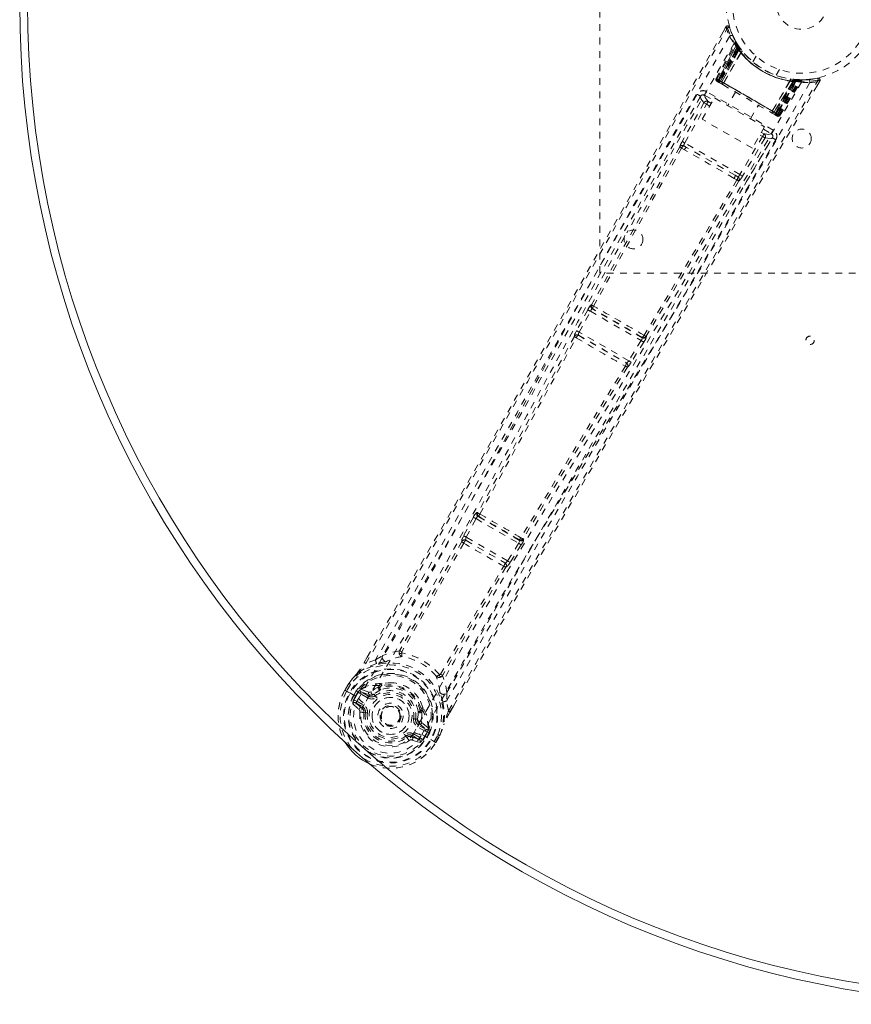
# Model space of a CAD drawing. Header units: inches. Extents: x 25.5 to 109, y 45.4 to 75.2.
# Tile 1 of 6: x 25.5 to 37.9, y 45.4 to 60.1. Entities that reach past the tile are written whole.
import ezdxf

# ---------------------------------------------------------------- set-up
doc = ezdxf.new("R2010")
doc.units = ezdxf.units.IN
doc.header["$MEASUREMENT"] = 0
doc.linetypes.add('SLD-Dashed', pattern=[0.075, 0.05, -0.025])
doc.linetypes.add('SLD-Solid', pattern=[0])

msp = doc.modelspace()

# ---------------------------------------------------------------- linework, layer by layer
at = {"color": 7, "linetype": 'SLD-Dashed', "lineweight": 0}
for p, q in [((34.129, 56.291), (34.129, 64.291)), ((36.001, 59.951), (35.959, 59.877)), ((36.149, 59.732), (36.142, 59.746)), ((35.857, 59.182), (36.142, 59.717)), ((35.869, 59.175), (36.15, 59.703)), ((36.163, 59.687), (35.885, 59.162)), ((35.885, 59.166), (36.161, 59.684)), ((36.169, 59.645), (35.891, 59.162)), ((35.895, 59.16), (36.173, 59.64)), ((35.903, 59.156), (36.178, 59.633)), ((36.181, 59.629), (35.906, 59.154)), ((36.19, 59.616), (35.919, 59.146)), ((35.922, 59.145), (36.192, 59.613)), ((35.943, 59.133), (36.202, 59.62)), ((36.203, 59.619), (35.944, 59.132)), ((36.15, 59.703), (36.142, 59.717)), ((36.2, 59.651), (36.16, 59.714)), ((36.202, 59.62), (36.161, 59.684)), ((36.169, 59.645), (36.193, 59.661)), ((36.173, 59.64), (36.169, 59.645)), ((36.173, 59.64), (36.196, 59.656)), ((36.178, 59.633), (36.202, 59.649)), ((36.181, 59.629), (36.204, 59.645)), ((36.19, 59.616), (36.213, 59.633)), ((36.192, 59.613), (36.215, 59.63)), ((36.193, 59.661), (36.196, 59.656)), ((36.201, 59.65), (36.2, 59.651)), ((36.204, 59.645), (36.202, 59.649)), ((36.202, 59.62), (36.203, 59.619)), ((36.213, 59.633), (36.215, 59.63)), ((36.244, 59.592), (36.242, 59.595)), ((35.968, 59.116), (36.226, 59.573)), ((36.227, 59.571), (35.97, 59.117)), ((36.227, 59.571), (36.226, 59.573)), ((36.45, 59.516), (36.402, 59.432)), ((36.748, 59.232), (36.797, 59.316)), ((35.857, 59.182), (35.869, 59.175)), ((35.885, 59.166), (35.943, 59.133)), ((36.766, 58.657), (35.895, 59.16)), ((36.969, 59.175), (36.966, 59.175)), ((37.013, 59.169), (37.01, 59.141)), ((37.016, 59.169), (37.014, 59.14)), ((37.016, 59.169), (37.045, 59.167)), ((37.032, 59.168), (37.029, 59.139)), ((37.036, 59.167), (37.032, 59.168)), ((37.036, 59.167), (37.034, 59.138)), ((37.039, 59.167), (37.037, 59.167)), ((37.113, 59.163), (37.039, 59.167)), ((37.045, 59.166), (37.043, 59.138)), ((37.045, 59.166), (37.051, 59.166)), ((37.051, 59.166), (37.049, 59.137)), ((37.051, 59.166), (37.061, 59.166)), ((37.15, 59.164), (37.134, 59.163)), ((37.226, 59.168), (37.155, 59.166)), ((37.366, 59.189), (37.238, 59.169)), ((37.398, 59.144), (37.372, 59.159)), ((35.866, 59.144), (35.87, 59.141)), ((35.877, 59.137), (35.881, 59.135)), ((35.88, 59.135), (35.889, 59.13)), ((35.889, 59.13), (35.892, 59.128)), ((35.896, 59.126), (35.954, 59.093)), ((35.906, 59.154), (36.755, 58.664)), ((35.919, 59.146), (35.922, 59.145)), ((36.739, 58.673), (35.922, 59.145)), ((35.944, 59.132), (35.943, 59.133)), ((35.968, 59.116), (35.97, 59.117)), ((36.691, 58.7), (36.956, 59.15)), ((36.958, 59.15), (36.692, 58.698)), ((36.717, 58.685), (37.009, 59.153)), ((37.011, 59.153), (36.719, 58.685)), ((37.01, 59.141), (36.739, 58.673)), ((36.742, 58.671), (37.014, 59.14)), ((36.755, 58.664), (37.029, 59.139)), ((37.034, 59.138), (36.758, 58.662)), ((37.043, 59.138), (36.766, 58.657)), ((36.77, 58.655), (37.049, 59.137)), ((36.772, 58.649), (37.089, 59.152)), ((36.776, 58.651), (37.087, 59.149)), ((36.792, 58.642), (37.109, 59.149)), ((36.804, 58.635), (37.125, 59.149)), ((36.958, 59.15), (36.956, 59.15)), ((37.009, 59.153), (37.011, 59.153)), ((37.087, 59.149), (37.011, 59.153)), ((37.049, 59.137), (37.043, 59.138)), ((37.078, 59.148), (37.074, 59.151)), ((37.125, 59.149), (37.109, 59.149)), ((37.355, 59.071), (37.398, 59.144)), ((35.623, 58.916), (35.223, 58.207)), ((35.624, 58.917), (35.623, 58.916)), ((35.629, 58.925), (35.624, 58.917)), ((35.636, 58.933), (35.625, 58.919)), ((35.65, 58.577), (35.833, 58.894)), ((35.686, 58.936), (35.814, 58.862)), ((36.707, 58.417), (35.717, 58.988)), ((35.833, 58.894), (36.578, 58.464)), ((36.147, 58.981), (36.031, 58.78)), ((35.676, 58.824), (35.352, 58.248)), ((35.391, 58.227), (35.715, 58.802)), ((35.676, 58.824), (35.715, 58.802)), ((35.763, 58.774), (35.715, 58.802)), ((35.786, 58.813), (35.738, 58.841)), ((36.369, 58.585), (36.485, 58.786)), ((36.395, 58.147), (35.65, 58.577)), ((36.678, 58.674), (36.736, 58.641)), ((36.691, 58.7), (36.692, 58.698)), ((36.719, 58.685), (36.717, 58.685)), ((36.719, 58.685), (36.776, 58.651)), ((36.739, 58.673), (36.742, 58.671)), ((36.74, 58.639), (36.743, 58.637)), ((36.751, 58.633), (36.755, 58.63)), ((36.755, 58.63), (36.756, 58.632)), ((36.762, 58.626), (36.762, 58.626)), ((36.763, 58.626), (36.766, 58.624)), ((36.792, 58.642), (36.804, 58.635)), ((36.578, 58.464), (36.395, 58.147)), ((36.56, 58.432), (36.677, 58.365)), ((36.546, 58.322), (36.21, 57.754)), ((36.584, 58.299), (36.248, 57.731)), ((36.277, 57.599), (36.691, 58.3)), ((36.509, 58.343), (36.546, 58.322)), ((36.531, 58.382), (36.568, 58.361)), ((36.691, 58.301), (36.696, 58.309)), ((36.691, 58.3), (36.691, 58.301)), ((36.693, 58.303), (36.699, 58.319)), ((35.344, 58.15), (35.386, 58.125)), ((35.418, 58.16), (35.377, 58.184)), ((36.21, 57.754), (35.391, 58.227)), ((36.139, 57.744), (35.418, 58.16)), ((36.124, 57.699), (36.166, 57.675)), ((36.18, 57.72), (36.139, 57.744)), ((40.129, 56.291), (34.129, 56.291)), ((34.006, 55.817), (34, 55.818)), ((33.949, 55.743), (33.782, 55.433)), ((33.821, 55.411), (33.988, 55.722)), ((33.988, 55.722), (34.742, 55.287)), ((34.017, 55.758), (34.023, 55.757)), ((34.758, 55.329), (34.017, 55.758)), ((33.811, 55.365), (33.81, 55.366)), ((33.81, 55.366), (34.523, 54.955)), ((34.557, 54.987), (33.821, 55.411)), ((34.819, 55.345), (34.815, 55.35)), ((33.749, 55.348), (33.749, 55.348)), ((34.742, 55.287), (34.557, 54.987)), ((34.78, 55.263), (34.595, 54.963)), ((34.755, 55.335), (34.758, 55.329)), ((34.523, 54.955), (34.522, 54.955)), ((34.537, 54.892), (34.538, 54.892)), ((32.315, 52.728), (32.302, 52.731)), ((32.248, 52.658), (32.104, 52.385)), ((32.143, 52.364), (32.287, 52.638)), ((32.287, 52.638), (32.921, 52.271)), ((32.318, 52.671), (32.332, 52.669)), ((32.935, 52.315), (32.318, 52.671)), ((32.075, 52.298), (32.076, 52.297)), ((32.104, 52.385), (32.089, 52.354)), ((32.137, 52.315), (32.137, 52.316)), ((32.137, 52.316), (32.718, 51.98)), ((32.757, 52.01), (32.143, 52.364)), ((32.926, 52.325), (32.935, 52.315)), ((32.986, 52.34), (32.995, 52.331)), ((32.921, 52.271), (32.757, 52.01)), ((32.959, 52.248), (32.794, 51.986)), ((32.718, 51.98), (32.717, 51.981)), ((32.794, 51.986), (32.775, 51.958)), ((32.732, 51.918), (32.733, 51.918)), ((30.625, 50.499), (30.669, 50.576)), ((30.671, 50.576), (30.626, 50.499)), ((30.792, 50.537), (30.651, 50.486)), ((30.792, 50.537), (30.9, 50.605)), ((30.338, 50.088), (30.397, 50.189)), ((30.338, 50.088), (30.341, 50.086)), ((30.398, 50.189), (30.339, 50.087)), ((30.341, 50.086), (30.388, 50.06)), ((30.422, 50.174), (30.364, 50.074)), ((30.399, 50.193), (30.397, 50.189)), ((30.568, 50.094), (30.563, 50.093)), ((30.568, 50.094), (30.582, 50.099)), ((30.582, 50.099), (30.582, 50.099)), ((30.582, 50.099), (30.582, 50.099)), ((30.692, 50.059), (30.582, 50.099)), ((30.848, 50.155), (30.836, 50.136)), ((30.866, 50.139), (30.854, 50.12)), ((30.388, 50.06), (30.408, 50.049)), ((30.408, 50.049), (30.413, 50.046)), ((30.413, 50.046), (30.543, 49.97)), ((30.469, 50.014), (30.506, 50.076)), ((30.469, 50.014), (30.469, 50.014)), ((30.531, 50.06), (30.495, 49.999)), ((30.5, 49.996), (30.495, 49.999)), ((30.539, 50.063), (30.5, 49.996)), ((30.531, 50.06), (30.506, 50.076)), ((30.506, 50.076), (30.506, 50.076)), ((30.531, 50.061), (30.546, 50.074)), ((30.546, 50.074), (30.539, 50.063)), ((30.543, 49.97), (30.543, 49.97)), ((30.564, 50.037), (30.579, 50.063)), ((30.676, 49.972), (30.564, 50.037)), ((30.579, 50.063), (30.703, 50.019)), ((30.691, 49.998), (30.579, 50.063)), ((30.703, 50.019), (30.691, 49.998)), ((30.759, 50.021), (30.771, 50.027)), ((30.771, 50.027), (30.789, 50.004)), ((31.855, 50.053), (31.85, 49.926)), ((30.455, 49.882), (30.546, 49.802)), ((30.59, 49.822), (30.499, 49.898)), ((30.499, 49.898), (30.6, 49.84)), ((30.514, 49.924), (30.615, 49.866)), ((30.59, 49.822), (30.6, 49.84)), ((31.457, 49.771), (31.468, 49.791)), ((31.498, 49.832), (31.499, 49.811)), ((31.876, 49.778), (31.85, 49.926)), ((31.9, 49.764), (31.951, 49.852)), ((31.901, 49.763), (31.952, 49.851)), ((30.62, 49.755), (30.62, 49.764)), ((30.644, 49.752), (30.62, 49.755)), ((31.39, 49.657), (31.419, 49.654)), ((31.419, 49.654), (31.419, 49.64)), ((31.491, 49.783), (31.48, 49.764)), ((31.531, 49.478), (31.418, 49.543)), ((31.446, 49.59), (31.433, 49.569)), ((31.546, 49.504), (31.433, 49.569)), ((31.446, 49.59), (31.546, 49.504)), ((31.575, 49.525), (31.486, 49.601)), ((31.575, 49.525), (31.579, 49.511)), ((31.579, 49.506), (31.579, 49.511)), ((31.259, 49.386), (31.244, 49.405)), ((31.266, 49.391), (31.259, 49.386)), ((31.295, 49.339), (31.259, 49.386)), ((31.332, 49.394), (31.342, 49.411)), ((31.443, 49.353), (31.332, 49.394)), ((31.337, 49.346), (31.451, 49.307)), ((31.342, 49.411), (31.443, 49.353)), ((31.357, 49.437), (31.458, 49.379)), ((31.484, 49.427), (31.614, 49.352)), ((31.566, 49.47), (31.528, 49.403)), ((31.528, 49.403), (31.532, 49.4)), ((31.532, 49.4), (31.568, 49.462)), ((31.594, 49.448), (31.558, 49.385)), ((31.572, 49.481), (31.566, 49.47)), ((31.568, 49.462), (31.572, 49.481)), ((31.594, 49.448), (31.568, 49.462)), ((31.594, 49.448), (31.594, 49.448)), ((31.614, 49.352), (31.619, 49.349)), ((31.619, 49.349), (31.639, 49.337)), ((31.663, 49.324), (31.721, 49.425)), ((31.687, 49.308), (31.745, 49.411)), ((31.688, 49.309), (31.746, 49.41)), ((31.746, 49.41), (31.748, 49.414)), ((31.639, 49.337), (31.685, 49.31)), ((31.685, 49.31), (31.688, 49.309))]:
    msp.add_line(p, q, dxfattribs=at)
at = {"color": 7, "linetype": 'SLD-Dashed', "lineweight": 0, "flags": 128}
for points in [[(30.651, 50.486), (31.021, 51.124), (31.411, 51.8), (31.821, 52.514), (32.25, 53.265), (32.645, 53.957), (33.055, 54.679), (33.149, 54.845), (33.244, 55.012), (33.34, 55.181), (33.405, 55.297), (33.469, 55.41), (33.536, 55.527), (33.606, 55.65), (33.829, 56.045), (34.077, 56.484), (34.35, 56.968), (34.523, 57.274), (34.706, 57.598), (34.904, 57.949), (35.089, 58.276), (35.33, 58.703), (35.544, 59.083), (35.732, 59.415), (35.893, 59.699), (36.027, 59.936)], [(30.669, 50.576), (31.981, 52.854), (33.325, 55.217), (34.663, 57.583), (36.001, 59.951)], [(36.001, 59.951), (36.001, 59.95), (36.003, 59.95), (36.008, 59.947), (36.017, 59.942), (36.022, 59.939), (36.027, 59.936)], [(36.053, 59.944), (36.048, 59.951), (36.043, 59.957), (36.036, 59.962), (36.028, 59.964), (36.021, 59.965), (36.013, 59.963), (36.007, 59.959), (36.002, 59.953)], [(36.027, 59.936), (36.038, 59.94), (36.047, 59.943), (36.053, 59.945), (36.055, 59.945)], [(36.057, 59.81), (35.266, 58.43), (34.488, 57.045), (33.721, 55.655), (32.962, 54.266), (32.368, 53.177), (31.77, 52.095), (31.164, 51.025), (30.543, 49.97)], [(36.145, 59.735), (36.145, 59.722), (36.142, 59.708)], [(36.145, 59.722), (36.143, 59.716), (36.142, 59.715)], [(36.163, 59.692), (36.161, 59.686), (36.16, 59.684)], [(36.17, 59.698), (36.173, 59.692), (36.193, 59.661)], [(31.876, 49.778), (32.282, 50.484), (32.706, 51.219), (33.15, 51.983), (33.555, 52.676), (33.816, 53.123), (34.09, 53.59), (34.377, 54.079), (34.662, 54.564), (34.91, 54.985), (35.238, 55.542), (35.588, 56.135), (35.958, 56.763), (36.302, 57.346), (37.372, 59.159)], [(35.891, 59.162), (35.878, 59.17), (35.867, 59.176), (35.86, 59.18), (35.857, 59.182)], [(35.869, 59.175), (35.872, 59.173), (35.879, 59.169), (35.89, 59.163), (35.903, 59.156)], [(35.885, 59.166), (35.882, 59.16), (35.882, 59.158)], [(35.919, 59.146), (35.912, 59.15), (35.905, 59.154), (35.899, 59.158), (35.894, 59.161), (35.89, 59.163), (35.887, 59.165), (35.885, 59.166), (35.885, 59.166)], [(37.123, 59.163), (37.132, 59.163), (37.136, 59.163)], [(37.395, 59.145), (37.398, 59.153), (37.398, 59.161), (37.397, 59.17), (37.394, 59.177), (37.39, 59.183), (37.383, 59.187), (37.376, 59.189), (37.369, 59.189)], [(37.126, 59.129), (36.328, 57.758), (35.517, 56.396), (34.698, 55.042), (33.873, 53.695), (33.227, 52.639), (32.59, 51.583), (31.967, 50.524), (31.367, 49.46)], [(37.248, 59.122), (36.448, 57.748), (35.638, 56.381), (34.818, 55.022), (33.994, 53.67), (33.348, 52.611), (32.71, 51.553), (32.087, 50.492), (31.484, 49.427)], [(31.952, 49.851), (33.262, 52.115), (34.635, 54.459), (36.017, 56.804), (37.398, 59.144)], [(35.871, 59.141), (35.87, 59.141), (35.872, 59.141), (35.874, 59.14), (35.878, 59.139)], [(35.882, 59.134), (35.882, 59.134), (35.883, 59.134), (35.886, 59.133), (35.89, 59.132)], [(35.895, 59.127), (35.897, 59.126), (35.898, 59.125)], [(35.944, 59.132), (35.942, 59.122), (35.943, 59.11)], [(35.968, 59.116), (35.948, 59.112), (35.943, 59.11)], [(35.956, 59.092), (36.135, 58.988), (36.316, 58.884), (36.498, 58.779), (36.676, 58.676)], [(35.97, 59.117), (36.149, 59.013), (36.331, 58.909), (36.512, 58.804), (36.691, 58.7)], [(35.573, 58.949), (35.388, 58.622), (35.177, 58.248), (34.946, 57.839), (34.737, 57.469), (34.628, 57.275), (34.518, 57.081), (34.409, 56.888), (34.285, 56.668), (34.159, 56.446), (34.038, 56.23), (33.79, 55.792), (33.56, 55.385), (33.347, 55.009), (33.138, 54.641), (32.897, 54.214), (32.482, 53.484), (32.062, 52.746), (31.626, 51.985), (31.2, 51.244), (30.792, 50.537)], [(35.625, 58.919), (34.057, 56.143), (32.485, 53.369), (30.9, 50.605)], [(35.625, 58.919), (35.631, 58.883), (35.676, 58.824)], [(35.717, 58.988), (35.705, 58.969), (35.696, 58.952), (35.689, 58.941), (35.686, 58.936)], [(35.738, 58.841), (35.692, 58.9), (35.686, 58.936)], [(35.738, 58.841), (35.737, 58.84), (35.736, 58.837), (35.734, 58.834), (35.731, 58.829), (35.727, 58.823), (35.724, 58.816), (35.719, 58.809), (35.715, 58.802)], [(36.692, 58.698), (36.698, 58.679), (36.699, 58.674)], [(36.699, 58.674), (36.71, 58.679), (36.717, 58.685)], [(36.776, 58.651), (36.776, 58.651), (36.774, 58.652), (36.771, 58.654), (36.767, 58.657), (36.762, 58.66), (36.756, 58.663), (36.749, 58.667), (36.742, 58.671)], [(36.743, 58.637), (36.747, 58.635), (36.749, 58.634), (36.751, 58.632), (36.752, 58.632)], [(36.744, 58.638), (36.747, 58.636), (36.749, 58.634), (36.75, 58.633), (36.75, 58.633)], [(36.758, 58.662), (36.771, 58.654), (36.782, 58.648), (36.789, 58.644), (36.792, 58.642)], [(36.804, 58.635), (36.801, 58.637), (36.794, 58.641), (36.783, 58.647), (36.77, 58.655)], [(31.855, 50.053), (33.456, 52.809), (35.072, 55.557), (36.693, 58.303)], [(36.568, 58.361), (36.568, 58.36), (36.566, 58.358), (36.564, 58.354), (36.561, 58.349), (36.558, 58.343), (36.554, 58.337), (36.55, 58.33), (36.546, 58.322)], [(36.584, 58.299), (36.58, 58.302), (36.571, 58.307), (36.559, 58.314), (36.546, 58.322)], [(36.677, 58.365), (36.642, 58.351), (36.568, 58.361)], [(36.584, 58.299), (36.658, 58.29), (36.689, 58.301)], [(36.677, 58.365), (36.679, 58.369), (36.686, 58.38), (36.695, 58.397), (36.707, 58.417)], [(31.85, 49.926), (32.22, 50.568), (32.607, 51.236), (33.011, 51.93), (33.398, 52.591), (33.79, 53.26), (34.183, 53.929), (34.566, 54.581), (34.934, 55.205), (35.278, 55.787), (35.662, 56.439), (36.023, 57.05), (36.378, 57.65), (36.745, 58.272)], [(35.316, 58.167), (34.657, 56.993), (34.006, 55.817)], [(34.035, 55.798), (34.685, 56.975), (35.344, 58.15)], [(35.391, 58.227), (35.378, 58.234), (35.365, 58.241), (35.356, 58.246), (35.352, 58.248)], [(36.139, 57.744), (35.962, 57.846), (35.783, 57.949), (35.6, 58.055), (35.418, 58.16)], [(36.124, 57.699), (35.941, 57.804), (35.755, 57.911), (35.569, 58.019), (35.386, 58.125)], [(36.18, 57.72), (36.192, 57.709), (36.198, 57.697)], [(36.248, 57.731), (36.244, 57.734), (36.235, 57.739), (36.223, 57.746), (36.21, 57.754)], [(36.166, 57.675), (35.479, 56.517), (34.785, 55.365)], [(36.196, 57.66), (35.508, 56.502), (34.815, 55.35)], [(34.495, 56.827), (33.798, 55.561), (33.044, 54.174), (32.453, 53.087), (31.857, 52.006), (31.251, 50.938), (30.63, 49.886)], [(33.988, 55.722), (33.981, 55.726), (33.974, 55.73), (33.968, 55.733), (33.962, 55.736), (33.957, 55.739), (33.953, 55.741), (33.95, 55.743), (33.949, 55.743)], [(33.782, 55.433), (33.767, 55.403), (33.766, 55.401)], [(33.821, 55.411), (33.814, 55.415), (33.807, 55.419), (33.801, 55.422), (33.795, 55.426), (33.79, 55.428), (33.786, 55.43), (33.783, 55.432), (33.782, 55.433)], [(33.749, 55.348), (33.032, 54.035), (32.315, 52.728)], [(32.343, 52.706), (33.06, 54.015), (33.777, 55.328)], [(34.78, 55.263), (34.779, 55.264), (34.776, 55.266), (34.772, 55.268), (34.768, 55.271), (34.762, 55.275), (34.756, 55.279), (34.749, 55.283), (34.742, 55.287)], [(34.544, 54.912), (34.544, 54.909), (34.537, 54.892)], [(34.595, 54.963), (34.593, 54.964), (34.59, 54.966), (34.587, 54.968), (34.582, 54.971), (34.576, 54.975), (34.57, 54.979), (34.563, 54.983), (34.557, 54.987)], [(34.595, 54.963), (34.576, 54.935), (34.575, 54.934)], [(34.507, 54.907), (33.727, 53.629), (32.953, 52.354)], [(34.537, 54.892), (33.76, 53.615), (32.986, 52.34)], [(32.287, 52.638), (32.28, 52.641), (32.273, 52.645), (32.267, 52.648), (32.261, 52.651), (32.256, 52.654), (32.252, 52.656), (32.25, 52.657), (32.248, 52.658)], [(32.287, 52.638), (32.291, 52.645), (32.295, 52.652), (32.304, 52.664), (32.312, 52.67), (32.318, 52.671)], [(32.076, 52.297), (31.619, 51.485), (31.155, 50.68)], [(32.104, 52.275), (31.647, 51.462), (31.183, 50.656)], [(32.143, 52.364), (32.136, 52.368), (32.13, 52.371), (32.123, 52.375), (32.118, 52.378), (32.113, 52.38), (32.109, 52.382), (32.106, 52.384), (32.104, 52.385)], [(32.935, 52.315), (32.937, 52.31), (32.936, 52.299), (32.93, 52.286), (32.926, 52.279), (32.921, 52.271)], [(32.959, 52.248), (32.957, 52.249), (32.955, 52.251), (32.951, 52.253), (32.946, 52.256), (32.941, 52.259), (32.935, 52.263), (32.928, 52.267), (32.921, 52.271)], [(32.757, 52.01), (32.751, 52.003), (32.746, 51.996), (32.735, 51.986), (32.725, 51.981), (32.721, 51.98), (32.719, 51.98), (32.718, 51.98)], [(32.794, 51.986), (32.79, 51.989), (32.781, 51.995), (32.769, 52.002), (32.757, 52.01)], [(31.758, 50.324), (32.223, 51.129), (32.699, 51.931)], [(32.732, 51.918), (32.257, 51.116), (31.792, 50.312)], [(31.149, 50.674), (31.021, 50.648), (30.9, 50.605)], [(31.149, 50.674), (31.146, 50.664), (31.145, 50.654), (31.147, 50.645), (31.152, 50.639), (31.159, 50.635), (31.168, 50.634), (31.177, 50.636), (31.186, 50.642)], [(31.183, 50.656), (31.182, 50.654), (31.182, 50.652), (31.182, 50.649), (31.186, 50.642)], [(30.809, 50.482), (30.66, 50.425), (30.514, 50.331)], [(30.626, 50.499), (30.625, 50.499), (30.625, 50.5), (30.625, 50.499)], [(30.956, 50.516), (30.948, 50.513), (30.935, 50.51)], [(30.397, 50.189), (30.455, 50.265), (30.507, 50.322)], [(30.514, 50.331), (30.46, 50.271), (30.399, 50.193)], [(30.514, 50.331), (30.51, 50.327), (30.507, 50.322)], [(31.744, 50.32), (31.743, 50.31), (31.746, 50.3), (31.751, 50.293), (31.758, 50.289), (31.766, 50.288), (31.774, 50.29), (31.783, 50.296), (31.79, 50.304)], [(31.744, 50.32), (31.751, 50.32), (31.755, 50.322), (31.756, 50.323), (31.758, 50.324)], [(31.855, 50.053), (31.831, 50.18), (31.79, 50.304)], [(30.339, 50.088), (30.339, 50.088), (30.338, 50.088), (30.338, 50.088)], [(30.397, 50.189), (30.396, 50.189), (30.397, 50.189), (30.398, 50.189)], [(30.398, 50.189), (30.4, 50.188), (30.403, 50.186), (30.407, 50.183), (30.412, 50.181), (30.417, 50.178), (30.422, 50.174)], [(30.399, 50.193), (30.4, 50.192), (30.401, 50.191), (30.404, 50.189), (30.406, 50.187), (30.41, 50.184), (30.414, 50.181), (30.418, 50.178), (30.422, 50.174)], [(30.836, 50.136), (30.784, 50.107), (30.728, 50.065)], [(31.038, 50.196), (30.981, 50.199), (30.886, 50.185)], [(30.364, 50.074), (30.305, 49.941), (30.272, 49.798), (30.268, 49.652), (30.293, 49.508), (30.345, 49.371), (30.423, 49.247), (30.465, 49.201)], [(30.468, 49.931), (30.492, 49.932), (30.514, 49.924)], [(30.495, 49.999), (30.492, 50.001), (30.486, 50.004), (30.478, 50.009), (30.469, 50.014)], [(30.531, 50.06), (30.531, 50.06), (30.531, 50.061)], [(30.564, 50.037), (30.549, 50.048), (30.539, 50.063)], [(30.676, 49.972), (30.679, 49.977), (30.681, 49.982), (30.684, 49.986), (30.686, 49.99), (30.688, 49.993), (30.69, 49.996), (30.69, 49.997), (30.691, 49.998)], [(30.728, 50.065), (30.707, 50.057), (30.692, 50.059)], [(30.807, 49.98), (30.804, 49.985), (30.8, 49.989), (30.797, 49.993), (30.795, 49.997), (30.792, 50), (30.791, 50.002), (30.79, 50.003), (30.789, 50.004)], [(31.498, 49.832), (31.462, 49.921), (31.432, 49.969)], [(31.755, 50.037), (31.751, 50.049), (31.75, 50.057)], [(30.514, 49.924), (30.511, 49.919), (30.508, 49.915), (30.506, 49.91), (30.503, 49.906), (30.502, 49.903), (30.5, 49.901), (30.499, 49.899), (30.499, 49.898)], [(31.367, 49.46), (31.323, 49.395), (31.266, 49.341), (31.197, 49.3), (31.12, 49.275), (31.038, 49.264), (30.955, 49.27), (30.874, 49.291), (30.798, 49.326), (30.73, 49.375), (30.671, 49.434), (30.625, 49.503), (30.593, 49.579), (30.576, 49.659), (30.577, 49.739), (30.595, 49.816), (30.63, 49.886)], [(30.615, 49.866), (30.612, 49.861), (30.609, 49.856), (30.607, 49.852), (30.604, 49.848), (30.603, 49.845), (30.601, 49.842), (30.6, 49.841), (30.6, 49.84)], [(31.793, 49.913), (31.819, 49.756), (31.81, 49.582)], [(30.673, 49.748), (30.668, 49.749), (30.662, 49.749), (30.657, 49.75), (30.653, 49.751), (30.649, 49.751), (30.646, 49.752), (30.644, 49.752), (30.644, 49.752)], [(31.36, 49.661), (31.366, 49.66), (31.371, 49.66), (31.376, 49.659), (31.381, 49.658), (31.384, 49.658), (31.387, 49.658), (31.389, 49.657), (31.39, 49.657)], [(31.419, 49.654), (31.426, 49.719), (31.426, 49.774)], [(31.48, 49.764), (31.481, 49.705), (31.474, 49.635)], [(31.901, 49.763), (31.901, 49.763), (31.9, 49.763), (31.9, 49.764)], [(31.418, 49.543), (31.421, 49.548), (31.424, 49.553), (31.427, 49.557), (31.429, 49.561), (31.431, 49.564), (31.432, 49.567), (31.433, 49.568), (31.433, 49.569)], [(31.474, 49.635), (31.477, 49.613), (31.486, 49.601)], [(31.531, 49.478), (31.534, 49.483), (31.536, 49.488), (31.539, 49.492), (31.541, 49.496), (31.543, 49.5), (31.544, 49.502), (31.545, 49.504), (31.546, 49.504)], [(31.746, 49.41), (31.783, 49.499), (31.807, 49.572)], [(31.748, 49.414), (31.782, 49.496), (31.81, 49.582)], [(31.807, 49.572), (31.809, 49.577), (31.81, 49.582)], [(31.226, 49.429), (31.229, 49.424), (31.233, 49.42), (31.236, 49.416), (31.239, 49.412), (31.241, 49.409), (31.243, 49.407), (31.244, 49.406), (31.244, 49.405)], [(31.357, 49.437), (31.355, 49.432), (31.352, 49.428), (31.349, 49.423), (31.347, 49.419), (31.345, 49.416), (31.344, 49.414), (31.343, 49.412), (31.342, 49.411)], [(31.443, 49.353), (31.444, 49.354), (31.445, 49.355), (31.446, 49.358), (31.448, 49.361), (31.45, 49.365), (31.453, 49.369), (31.455, 49.374), (31.458, 49.379)], [(31.458, 49.379), (31.476, 49.364), (31.487, 49.342)], [(31.566, 49.47), (31.548, 49.472), (31.531, 49.478)], [(31.568, 49.462), (31.568, 49.462), (31.568, 49.462)], [(31.748, 49.414), (31.747, 49.414), (31.746, 49.415), (31.743, 49.416), (31.739, 49.417), (31.735, 49.419), (31.731, 49.421), (31.726, 49.423), (31.721, 49.425)], [(31.721, 49.425), (31.726, 49.422), (31.731, 49.419), (31.736, 49.416), (31.74, 49.413), (31.743, 49.412), (31.745, 49.411)], [(31.745, 49.411), (31.746, 49.41), (31.747, 49.41), (31.746, 49.41)], [(31.688, 49.309), (31.688, 49.308), (31.688, 49.309), (31.687, 49.309)]]:
    msp.add_lwpolyline(points, dxfattribs=at)
at = {"color": 7, "linetype": 'SLD-Dashed', "lineweight": 0}
for centre, radius in [((37.129, 60.291), 1.125), ((37.129, 60.291), 1.03), ((37.129, 60.291), 0.375), ((37.129, 58.291), 0.141), ((34.629, 56.791), 0.14), ((37.254, 55.291), 0.0625), ((31.017, 49.705), 0.7), ((31.017, 49.705), 0.69), ((31.017, 49.705), 0.623), ((31.017, 49.705), 0.32), ((31.017, 49.705), 0.275), ((31.017, 49.705), 0.188), ((31.017, 49.705), 0.156), ((31.017, 49.705), 0.142), ((31.017, 49.705), 0.139), ((31.017, 49.705), 0.138)]:
    msp.add_circle(centre, radius, dxfattribs=at)
at = {"color": 7, "linetype": 'SLD-Solid', "lineweight": 15}
for centre, radius, start, end in [((40.379, 60.291), 14.875, 90, 270), ((40.379, 60.291), 14.757, 90, 270), ((40.379, 60.291), 14.757, 90, 270), ((31.017, 49.705), 0.78, 210.2909, 246.7332), ((31.017, 49.705), 0.78, 210.3758, 246.6483)]:
    msp.add_arc(centre, radius, start, end, dxfattribs=at)
at = {"color": 7, "linetype": 'SLD-Dashed', "lineweight": 0}
for centre, radius, start, end in [((36.027, 59.936), 0.03, 17.8474, 150.5307), ((37.142, 60.324), 1.2, 198.106, 205.335), ((37.129, 60.291), 1.158, 197.8714, 282.1369), ((37.122, 60.288), 1.12, 197.8965, 205.3624), ((36.083, 59.795), 0.03, 25.9293, 149.734), ((37.234, 60.501), 1.365, 210.418, 215.5491), ((37.129, 60.291), 1.128, 205.3419, 210.4724), ((36.116, 59.731), 0.03, 331.9852, 28.9177), ((37.099, 60.274), 1.093, 208.909, 209.8163), ((36.081, 59.71), 0.0707, 1.4643, 28.8892), ((170.228, -18.023), 155.003, 149.90233, 151.10005), ((36.153, 59.676), 0.0429, 84.1705, 132.9903), ((37.145, 60.319), 1.19, 210.88, 269.1199), ((36.934, 59.978), 0.834, 198.2483, 203.5361), ((36.123, 59.717), 0.0299, 331.902, 29.6962), ((36.983, 60.206), 0.959, 209.6189, 212.5208), ((37.149, 60.305), 1.154, 209.9261, 213.9576), ((36.913, 59.967), 0.807, 199.0817, 204.4653), ((37.129, 60.291), 1.128, 210.4734, 269.5266), ((36.134, 59.699), 0.0299, 331.8036, 30.7477), ((37.126, 60.289), 1.125, 210.7753, 215.7153), ((36.134, 59.699), 0.03, 346.8686, 31.2468), ((36.933, 59.972), 0.825, 200.4051, 205.5784), ((37.128, 60.29), 1.155, 214.2141, 265.7859), ((37.128, 60.29), 1.155, 214.9103, 265.0897), ((37.128, 60.29), 1.155, 215.8864, 264.1136), ((36.176, 59.634), 0.0297, 331.4818, 34.4704), ((36.177, 59.633), 0.0297, 331.4813, 34.5423), ((36.869, 59.926), 0.734, 204.76, 208.7634), ((36.211, 59.6), 0.0311, 298.3176, 349.6523), ((36.21, 59.601), 0.0345, 298.9606, 345.1551), ((37.11, 60.259), 1.12, 217.9258, 262.0743), ((35.884, 59.168), 0.03, 151.998, 239.9935), ((35.885, 59.168), 0.0305, 152.3644, 219.3717), ((35.896, 59.161), 0.03, 151.9883, 216.5605), ((36.61, 58.744), 0.831, 149.7778, 151.6228), ((35.911, 59.152), 0.03, 151.9304, 239.9361), ((36.246, 58.949), 0.409, 149.0014, 153.059), ((36.265, 58.938), 0.422, 149.0383, 152.9689), ((36.99, 59.151), 0.0345, 134.8323, 181.0467), ((36.989, 59.151), 0.031, 130.2246, 181.6901), ((37.105, 60.033), 0.868, 263.5576, 265.483), ((37.035, 59.137), 0.0297, 85.4508, 148.5183), ((37.036, 59.137), 0.0297, 85.5277, 148.523), ((37.017, 59.06), 0.109, 61.2506, 90.4784), ((37.035, 59.028), 0.137, 59.4052, 83.5164), ((37.113, 59.134), 0.0299, 89.2508, 148.1949), ((37.134, 59.133), 0.0299, 90.3001, 148.0951), ((37.129, 60.004), 0.841, 268.7967, 270.3459), ((37.129, 60.291), 1.128, 269.5267, 274.6574), ((37.084, 59.138), 0.0429, 347.0069, 35.8288), ((37.15, 59.134), 0.03, 91.078, 148.0143), ((37.13, 60.283), 1.12, 274.6371, 282.1027), ((37.222, 59.137), 0.03, 330.2579, 94.079), ((37.372, 59.159), 0.03, 329.4662, 102.1552), ((37.31, 59.161), 0.0624, 358.3196, 26.0893), ((35.897, 59.162), 0.0315, 207.953, 240.6799), ((36.268, 58.936), 0.422, 149.038, 152.969), ((36.3, 58.918), 0.444, 149.0916, 152.8285), ((36.299, 58.919), 0.439, 149.0711, 152.8488), ((35.969, 59.118), 0.0299, 151.7964, 239.8158), ((35.969, 59.114), 0.0264, 188.3592, 239.3961), ((36.942, 59.883), 0.733, 271.2392, 275.2437), ((36.952, 59.95), 0.812, 274.3826, 279.6348), ((36.956, 59.941), 0.806, 275.5317, 280.9228), ((36.954, 59.971), 0.839, 276.4799, 281.7353), ((37.258, 60.486), 1.364, 264.4493, 269.585), ((37.15, 60.324), 1.206, 274.6781, 281.8739), ((35.664, 58.898), 0.105, 59.9149, 150.6379), ((34.175, 56.444), 2.869, 59.6423, 60.8404), ((35.664, 58.897), 0.045, 60.0223, 127.9877), ((35.715, 58.801), 0.0451, 60.4276, 150.3565), ((36.689, 58.699), 0.0266, 240.7966, 291.4522), ((36.693, 58.7), 0.0299, 240.1886, 328.2023), ((36.35, 58.889), 0.445, 327.1828, 330.9087), ((36.357, 58.885), 0.441, 327.1574, 330.924), ((36.749, 58.674), 0.0353, 231.8126, 320.6773), ((36.751, 58.667), 0.03, 240.0619, 328.0701), ((36.385, 58.869), 0.424, 327.0394, 330.9574), ((36.015, 59.087), 0.857, 328.4248, 330.2147), ((36.408, 58.856), 0.409, 326.9362, 330.9932), ((36.767, 58.66), 0.0315, 239.3122, 272.3685), ((36.68, 58.542), 0.117, 45.8685, 49.5832), ((36.767, 58.658), 0.03, 263.5055, 328.0139), ((36.778, 58.651), 0.03, 240.0042, 328.0057), ((36.778, 58.652), 0.0305, 260.7159, 327.6404), ((36.545, 58.322), 0.0451, 329.6159, 59.5735), ((36.654, 58.326), 0.045, 352.0167, 59.9757), ((35.285, 55.828), 2.847, 59.1562, 60.3636), ((36.654, 58.326), 0.105, 329.3649, 60.0824), ((35.596, 58.092), 0.289, 147.3516, 165.0238), ((35.355, 58.144), 0.0456, 61.9247, 149.0008), ((35.467, 58.376), 0.258, 234.2231, 241.5545), ((35.412, 58.118), 0.075, 118.0047, 154.8062), ((35.454, 58.182), 0.0773, 144.5356, 178.3848), ((35.447, 58.102), 0.0652, 116.4293, 159.4424), ((36.073, 57.74), 0.0652, 320.5443, 3.5502), ((36.104, 57.718), 0.0756, 325.3467, 1.8411), ((36.139, 57.786), 0.0773, 301.6267, 335.4607), ((35.991, 57.864), 0.289, 314.9803, 332.6489), ((36.163, 57.68), 0.0384, 327.0783, 25.3609), ((36.302, 57.895), 0.258, 238.4468, 245.7712), ((34.153, 55.657), 0.222, 133.6398, 157.1187), ((34.04, 55.796), 0.0451, 151.9416, 239.4406), ((34.046, 55.796), 0.0451, 151.9705, 239.4213), ((34.096, 55.919), 0.136, 228.8638, 243.2796), ((34.08, 55.763), 0.057, 142.6128, 186.4859), ((16.342, 24.288), 36.137, 59.3136, 60.6865), ((34.046, 55.705), 0.0601, 118.5982, 163.1024), ((17.878, 26.948), 33.025, 59.2674, 60.7326), ((33.866, 55.339), 0.118, 147.9873, 175.3644), ((33.788, 55.327), 0.0451, 60.6329, 151.6273), ((33.789, 55.326), 0.0451, 60.6349, 151.6303), ((33.842, 55.303), 0.0697, 116.9332, 159.0868), ((33.872, 55.375), 0.0626, 144.4874, 188.452), ((50.839, 84.038), 33.348, 239.2944, 240.7056), ((34.732, 55.387), 0.0567, 293.3844, 337.5214), ((34.777, 55.374), 0.0451, 240.5793, 328.0284), ((34.859, 55.479), 0.136, 236.7375, 251.115), ((33.832, 55.439), 0.123, 227.656, 243.6636), ((50.925, 84.187), 33.569, 239.2813, 240.7188), ((34.698, 55.328), 0.0601, 316.8997, 1.4048), ((34.781, 55.369), 0.0451, 240.5559, 328.0599), ((34.604, 55.397), 0.222, 322.8826, 346.3592), ((34.452, 54.951), 0.0697, 320.9093, 3.0721), ((34.501, 54.917), 0.0433, 352.7753, 60.2236), ((34.5, 55.013), 0.0626, 291.5444, 335.5205), ((34.5, 54.916), 0.0451, 328.3697, 59.3683), ((34.471, 54.989), 0.118, 304.6432, 332.0161), ((34.576, 55.011), 0.125, 236.4462, 252.2339), ((32.402, 52.6), 0.165, 127.6335, 159.4053), ((32.342, 52.71), 0.0451, 152.489, 239.1375), ((32.355, 52.707), 0.0451, 152.598, 239.1072), ((32.384, 52.789), 0.092, 221.465, 243.9856), ((32.393, 52.67), 0.0613, 143.9432, 181.5353), ((16.192, 24.027), 32.876, 59.4017, 60.5982), ((14.137, 20.469), 37.023, 59.4551, 60.5446), ((32.168, 52.304), 0.0933, 147.5408, 184.1276), ((32.115, 52.277), 0.0451, 61.0413, 152.1422), ((32.115, 52.276), 0.0451, 61.0458, 152.1507), ((32.143, 52.354), 0.0879, 220.2467, 243.9549), ((32.185, 52.242), 0.0872, 123.1868, 158.1971), ((48.767, 80.45), 32.734, 239.3991, 240.6007), ((32.193, 52.333), 0.0588, 147.8432, 196.6282), ((49.116, 81.054), 33.379, 239.4252, 240.5748), ((32.897, 52.379), 0.0607, 298.3041, 336.2217), ((32.948, 52.365), 0.0451, 240.8935, 327.4006), ((32.957, 52.355), 0.0451, 240.8628, 327.5121), ((33.004, 52.431), 0.0919, 236.0243, 258.5423), ((32.832, 52.353), 0.165, 320.5912, 352.37), ((32.63, 51.985), 0.0873, 321.8121, 356.8072), ((32.694, 51.942), 0.0451, 327.8553, 58.9495), ((32.748, 52.005), 0.0889, 236.1777, 259.6245), ((32.695, 51.942), 0.0451, 327.8583, 58.9604), ((32.692, 52.002), 0.0933, 295.8734, 332.4608), ((31.204, 50.647), 0.0608, 153.6672, 256.5429), ((31.142, 50.686), 0.0143, 297.568, 333.3405), ((31.219, 50.727), 0.0795, 216.0566, 242.5044), ((31.415, 50.693), 0.642, 194.0811, 199.265), ((30.953, 50.577), 0.0608, 152.3829, 271.9694), ((31.33, 49.711), 0.888, 99.1308, 114.9707), ((31.261, 50.619), 0.0786, 163.3311, 203.7344), ((31.01, 49.693), 0.965, 40.5267, 79.4744), ((31.046, 49.756), 0.844, 39.7729, 80.2274), ((31.017, 49.705), 0.787, 338.3239, 141.6761), ((31.017, 49.705), 0.758, 338.3238, 141.6762), ((29.57, 51.075), 1.202, 321.1861, 331.3433), ((27.836, 52.848), 3.675, 316.7617, 319.9897), ((30.492, 50.221), 0.309, 58.9268, 64.2157), ((31.358, 48.347), 2.204, 101.0581, 104.4318), ((31.017, 49.705), 0.632, 336.0642, 143.9358), ((31.017, 49.705), 0.602, 336.2697, 143.7303), ((31.686, 50.374), 0.0786, 276.2597, 316.6755), ((31.739, 50.338), 0.0608, 223.4561, 326.3333), ((30.866, 49.98), 0.887, 5.0292, 20.8696), ((31.8, 50.391), 0.0795, 237.4902, 263.9434), ((31.804, 50.304), 0.0143, 146.647, 182.4538), ((31.017, 49.705), 0.78, 150, 210.2909), ((31.017, 49.705), 0.78, 150.5288, 210.3758), ((29.953, 49.34), 0.841, 60.7724, 62.7041), ((30.637, 50.004), 0.115, 129.7045, 142.2766), ((30.593, 50.089), 0.0306, 173.8387, 240.9505), ((30.853, 49.694), 0.491, 86.1266, 125.5133), ((30.801, 49.718), 0.44, 83.9345, 119.9017), ((31.075, 49.675), 0.465, 115.8368, 130.7956), ((31.017, 49.705), 0.376, 352.774, 127.226), ((30.864, 50.123), 0.0305, 155.6293, 286.0676), ((30.878, 50.164), 0.0504, 214.2147, 241.7592), ((30.902, 50.124), 0.0623, 104.5949, 150.874), ((30.89, 50.183), 0.0506, 214.3112, 241.7601), ((31.011, 49.695), 0.453, 9.7483, 110.251), ((30.891, 50.126), 0.0371, 190.1665, 240.7273), ((30.893, 50.122), 0.0326, 102.1589, 148.3699), ((31.02, 49.71), 0.411, 9.0114, 110.9887), ((30.924, 50.169), 0.0404, 157.316, 202.7701), ((30.998, 49.672), 0.494, 16.9724, 103.0277), ((31.026, 49.72), 0.476, 31.4721, 88.5268), ((31.015, 49.705), 0.627, 150.4881, 218.0748), ((31.017, 49.705), 0.599, 150.5443, 329.4557), ((30.658, 49.852), 0.206, 157.6589, 171.6605), ((31.01, 49.694), 0.543, 149.3658, 330.634), ((31.017, 49.705), 0.593, 150.5524, 157.6091), ((30.755, 50.101), 0.249, 211.7027, 239.8647), ((30.735, 50.075), 0.119, 240, 307.2265), ((30.719, 50.045), 0.0299, 150.9985, 238.949), ((30.735, 50.075), 0.089, 240, 307.226), ((30.73, 50.069), 0.0565, 241.9567, 301.5681), ((30.757, 50.055), 0.031, 160.1646, 298.1963), ((31.017, 49.705), 0.275, 0.0001, 179.9999), ((31.017, 49.705), 0.346, 352.7739, 127.226), ((31.803, 50.086), 0.0608, 208.0303, 327.618), ((29.672, 49.322), 2.203, 15.5676, 18.9429), ((30.483, 49.873), 0.0299, 58.0459, 162.1116), ((30.575, 49.796), 0.0301, 61.4543, 167.6211), ((30.516, 49.768), 0.0455, 352.5188, 48.6566), ((30.549, 49.764), 0.0714, 0.3093, 55.2534), ((30.555, 49.763), 0.089, 352.774, 60), ((30.555, 49.763), 0.119, 352.7764, 59.9986), ((31.439, 49.806), 0.0327, 331.6595, 17.81), ((31.495, 49.834), 0.0506, 238.2495, 265.6796), ((31.465, 49.856), 0.0404, 277.2307, 322.6884), ((31.455, 49.809), 0.0444, 325.0223, 2.6838), ((31.083, 49.556), 0.497, 354.8148, 33.6301), ((31.674, 50.545), 0.643, 280.7386, 285.9123), ((31.017, 49.705), 0.459, 172.774, 307.226), ((30.414, 48.368), 1.402, 81.5611, 83.9865), ((31.017, 49.705), 0.4, 172.774, 307.226), ((31.017, 49.705), 0.376, 172.774, 307.226), ((31.017, 49.705), 0.346, 172.7737, 307.2262), ((31.017, 49.705), 0.275, 180.0001, 359.9999), ((31.478, 49.646), 0.119, 172.775, 239.9994), ((31.478, 49.646), 0.089, 172.774, 240), ((31.45, 49.654), 0.031, 181.592, 320.0516), ((31.476, 49.639), 0.0567, 178.2294, 237.9769), ((31.455, 49.782), 0.0305, 193.9335, 324.3681), ((31.445, 49.806), 0.0371, 239.277, 289.8281), ((31.484, 49.814), 0.0505, 238.2739, 265.7476), ((31.136, 49.525), 0.439, 0.0688, 36.0862), ((32.927, 49.138), 1.201, 148.6549, 158.8155), ((35.335, 48.52), 3.68, 160.0125, 163.2359), ((31.726, 49.508), 0.309, 55.7911, 61.0702), ((31.46, 49.617), 0.0299, 241.045, 329.0069), ((31.561, 49.53), 0.0305, 239.0383, 306.1741), ((31.496, 49.517), 0.0843, 335.403, 352.6228), ((31.019, 49.699), 0.624, 237.4575, 329.7382), ((31.298, 49.334), 0.119, 59.9999, 127.2257), ((31.298, 49.334), 0.089, 60, 127.226), ((31.302, 49.329), 0.0715, 64.7817, 119.7581), ((31.322, 49.303), 0.0455, 71.3575, 127.4669), ((31.317, 49.368), 0.0301, 312.3517, 58.5738), ((31.489, 49.669), 0.242, 239.7354, 268.8249), ((31.429, 49.327), 0.0299, 317.8913, 61.9516), ((31.017, 49.705), 0.593, 322.3909, 329.4476), ((31.103, 48.643), 0.871, 58.4818, 60.4325), ((31.721, 49.425), 0.03, 330.2178, 335.2738), ((31.019, 49.7), 0.745, 237.9634, 329.7688), ((31.017, 49.705), 0.78, 246.6483, 329.4712), ((31.017, 49.705), 0.78, 246.7332, 329.4852), ((31.324, 49.468), 0.206, 308.341, 322.3411), ((31.109, 48.407), 1.072, 57.3403, 58.856)]:
    msp.add_arc(centre, radius, start, end, dxfattribs=at)

doc.saveas('drawing.dxf')
